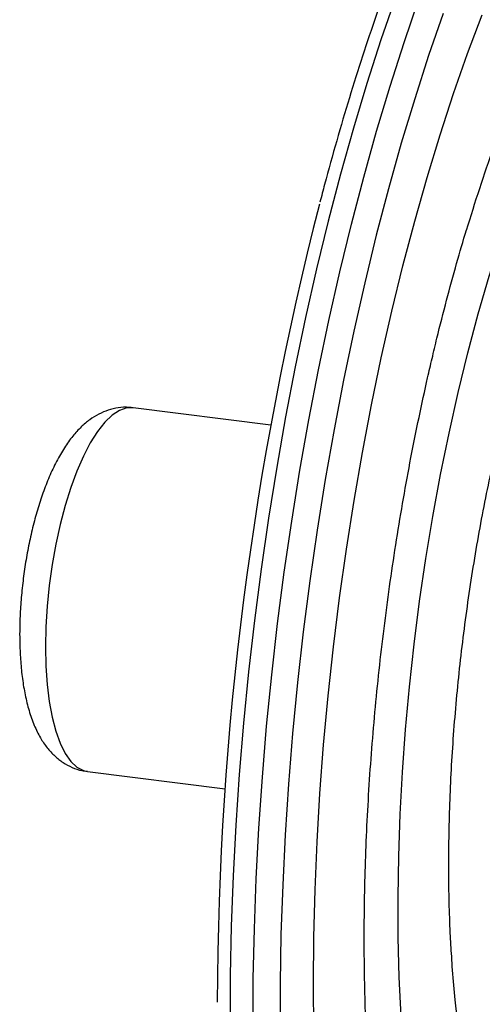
# Paper-space layout '_Dimétrica' of a CAD drawing. Header units: millimetres. Extents: x -117 to 37, y -191 to 92.
# Tile 2 of 7: x -117 to -59, y -93 to 30. Entities that reach past the tile are written whole.
import ezdxf

# ---------------------------------------------------------------- set-up
doc = ezdxf.new("R2010")
doc.units = ezdxf.units.MM

psp = doc.layouts.new('_Dimétrica')

# ---------------------------------------------------------------- linework, layer by layer
at = {"color": 7, "linetype": 'Continuous', "lineweight": 25}
for p, q in [((-85.98, -20.54), (-103.25, -18.37)), ((-109, -64), (-91.73, -66.18))]:
    psp.add_line(p, q, dxfattribs=at)
at = {"color": 8, "linetype": 'Continuous', "lineweight": 25, "flags": 128}
for points in [[(-70.35, 33.11), (-72.17, 27.79), (-73.93, 22.31), (-75.62, 16.69), (-77.24, 10.93), (-78.78, 5.04), (-80.24, -0.96), (-81.62, -7.07), (-82.92, -13.25), (-84.13, -19.52), (-85.25, -25.84), (-86.27, -32.22), (-87.2, -38.63), (-88.04, -45.06), (-88.78, -51.51), (-89.42, -57.94), (-89.95, -64.36), (-90.39, -70.75), (-90.72, -77.1), (-90.95, -83.38), (-91.07, -89.6), (-91.09, -95.74)], [(-88.2, -96.1), (-88.18, -89.97), (-88.05, -83.75), (-87.82, -77.46), (-87.49, -71.12), (-87.05, -64.73), (-86.52, -58.31), (-85.88, -51.87), (-85.14, -45.43), (-84.31, -39), (-83.37, -32.58), (-82.35, -26.21), (-81.23, -19.88), (-80.02, -13.62), (-78.72, -7.43), (-77.34, -1.33), (-75.88, 4.67), (-74.34, 10.56), (-72.72, 16.32), (-71.03, 21.95), (-69.27, 27.43), (-67.45, 32.74)], [(-62.49, -16.47), (-61.26, -11.48), (-59.96, -6.6), (-58.58, -1.85), (-57.13, 2.75), (-55.62, 7.2), (-54.04, 11.47), (-52.41, 15.56), (-50.72, 19.46), (-48.99, 23.15), (-47.21, 26.62), (-45.4, 29.86), (-43.56, 32.86)], [(-70.81, -6.27), (-69.41, -0.55), (-67.94, 5.05), (-66.39, 10.53), (-64.76, 15.87), (-63.07, 21.06), (-61.31, 26.08), (-59.49, 30.93)], [(-80.58, -96.45), (-80.64, -90.67), (-80.59, -84.8), (-80.44, -78.85), (-80.19, -72.83), (-79.83, -66.76), (-79.36, -60.65), (-78.8, -54.52), (-78.13, -48.37), (-77.37, -42.23), (-76.51, -36.11), (-75.55, -30.02), (-74.5, -23.98), (-73.36, -18), (-72.13, -12.09), (-70.81, -6.27)], [(-69.64, -94.67), (-69.87, -89.81), (-70, -84.84), (-70.03, -79.77), (-69.95, -74.6), (-69.77, -69.37), (-69.49, -64.07), (-69.1, -58.74), (-68.61, -53.38), (-68.02, -48.01), (-67.33, -42.64), (-66.54, -37.3), (-65.66, -32), (-64.69, -26.75), (-63.63, -21.57), (-62.49, -16.47)], [(-103.25, -18.37), (-104.05, -18.39), (-104.96, -18.7), (-105.89, -19.3), (-106.82, -20.19), (-107.74, -21.36), (-108.63, -22.78), (-109.5, -24.44), (-110.32, -26.32), (-111.09, -28.39), (-111.79, -30.63), (-112.42, -33.01), (-112.96, -35.49), (-113.42, -38.05), (-113.78, -40.65), (-114.04, -43.26), (-114.2, -45.84), (-114.25, -48.36)], [(-114.25, -48.36), (-114.2, -50.78), (-114.04, -53.08), (-113.78, -55.23), (-113.42, -57.19), (-112.96, -58.94), (-112.42, -60.46), (-111.79, -61.73), (-111.09, -62.74), (-110.32, -63.46), (-109.5, -63.89), (-109, -64)], [(-62.41, -96.69), (-62.87, -92.64), (-63.04, -90.81)]]:
    psp.add_lwpolyline(points, dxfattribs=at)
at = {"color": 7, "linetype": 'Continuous', "lineweight": 25, "flags": 128}
for points in [[(-64.37, 31.07), (-66.19, 25.81), (-67.94, 20.39), (-69.62, 14.81), (-71.23, 9.1), (-72.76, 3.26), (-74.21, -2.69), (-75.58, -8.75), (-76.86, -14.89), (-78.06, -21.11), (-79.17, -27.38), (-80.18, -33.71), (-81.09, -40.07), (-81.91, -46.46), (-82.64, -52.85), (-83.26, -59.23), (-83.78, -65.6), (-84.19, -71.93), (-84.5, -78.22), (-84.71, -84.44), (-84.81, -90.6), (-84.81, -96.66)], [(-63.04, -90.81), (-63.22, -88.44), (-63.3, -87.24)]]:
    psp.add_lwpolyline(points, dxfattribs=at)
at = {"color": 7, "linetype": 'Continuous', "lineweight": 25}
for centre, radius, start, end in [((154.58, -61.14), 225.62, 160.4711, 163.2538), ((313.91, -94.12), 406.61, 165.5734, 179.8303)]:
    psp.add_arc(centre, radius, start, end, dxfattribs=at)
for points, knots in [([(-25.19, 92.07), (-25.39, 92.08), (-26.33, 92.12), (-28.02, 91.91), (-30.25, 91.46), (-32.5, 90.72), (-34.77, 89.73), (-37.05, 88.46), (-39.34, 86.93), (-41.63, 85.13), (-43.91, 83.07), (-46.18, 80.76), (-48.43, 78.2), (-50.66, 75.4), (-52.86, 72.37), (-55.03, 69.11), (-57.17, 65.64), (-59.28, 61.96), (-61.34, 58.07), (-63.37, 53.98), (-65.35, 49.7), (-67.28, 45.24), (-69.17, 40.61), (-71, 35.81), (-72.78, 30.86), (-74.49, 25.75), (-76.15, 20.51), (-77.73, 15.14), (-78.96, 10.77), (-79.63, 8.16), (-79.82, 7.42)], [0, 0, 0, 0, 0.009833, 0.045233, 0.080871, 0.116911, 0.153438, 0.190454, 0.227891, 0.265646, 0.303608, 0.341683, 0.379802, 0.417913, 0.455989, 0.494022, 0.532008, 0.569946, 0.60784, 0.645694, 0.683511, 0.721294, 0.759049, 0.796779, 0.834486, 0.872173, 0.909843, 0.947498, 0.985141, 1, 1, 1, 1]), ([(-65.76, -12.2), (-65.56, -11.35), (-64.97, -8.88), (-63.95, -4.88), (-62.72, -0.34), (-61.87, 2.54), (-61.45, 3.93)], [0, 0, 0, 0, 0.152717, 0.442148, 0.730782, 1, 1, 1, 1]), ([(-74.04, -96), (-74.04, -95.95), (-74.12, -94.39), (-74.21, -91.2), (-74.28, -86.43), (-74.26, -81.53), (-74.16, -76.54), (-73.97, -71.46), (-73.69, -66.32), (-73.33, -61.13), (-72.88, -55.9), (-72.34, -50.65), (-71.72, -45.4), (-71.01, -40.15), (-70.23, -34.93), (-69.36, -29.75), (-68.42, -24.62), (-67.41, -19.57), (-66.51, -15.43), (-65.95, -13), (-65.76, -12.2)], [0, 0, 0, 0, 0.001886, 0.061472, 0.121319, 0.181392, 0.241657, 0.302084, 0.362644, 0.423312, 0.484063, 0.544874, 0.605723, 0.666588, 0.727444, 0.788267, 0.849035, 0.909726, 0.970315, 1, 1, 1, 1]), ([(-103.24, -18.4), (-103.41, -18.37), (-104.04, -18.26), (-105.12, -18.35), (-106.41, -18.64), (-107.61, -19.16), (-108.75, -19.87), (-109.83, -20.79), (-110.88, -21.95), (-111.91, -23.39), (-112.89, -25.08), (-113.78, -26.99), (-114.58, -29.03), (-115.27, -31.17), (-115.87, -33.39), (-116.38, -35.69), (-116.8, -38.02), (-117.12, -40.39), (-117.35, -42.76), (-117.47, -44.9), (-117.48, -46.23), (-117.49, -46.8)], [0, 0, 0, 0, 0.0170555, 0.0598309, 0.1019597, 0.1446995, 0.1894733, 0.237945, 0.2918866, 0.3521496, 0.4166072, 0.4806085, 0.5428472, 0.6036169, 0.663365, 0.7224448, 0.781119, 0.8395917, 0.8980375, 0.9565826, 1, 1, 1, 1]), ([(-63.3, -87.2), (-63.36, -86.23), (-63.5, -84.02), (-63.62, -80.41), (-63.68, -76.41), (-63.65, -72.29), (-63.54, -68.07), (-63.35, -63.76), (-63.07, -59.39), (-62.7, -54.98), (-62.26, -50.54), (-61.72, -46.09), (-61.11, -41.66), (-60.42, -37.25), (-59.66, -32.89), (-58.82, -28.6), (-58.07, -25.11), (-57.6, -23.07), (-57.44, -22.4)], [0, 0, 0, 0, 0.050336, 0.11444, 0.178998, 0.243938, 0.309197, 0.374718, 0.440447, 0.506336, 0.572337, 0.638409, 0.704507, 0.770581, 0.836584, 0.902473, 0.968203, 1, 1, 1, 1]), ([(-117.49, -46.8), (-117.48, -47.2), (-117.47, -48.36), (-117.38, -50.24), (-117.16, -52.38), (-116.82, -54.44), (-116.33, -56.4), (-115.71, -58.18), (-114.95, -59.73), (-114.1, -61), (-113.14, -62.05), (-112.09, -62.89), (-110.93, -63.51), (-109.88, -63.88), (-109.23, -63.95), (-109, -63.97)], [0, 0, 0, 0, 0.047797, 0.139445, 0.232203, 0.326852, 0.424273, 0.52554, 0.616985, 0.69815, 0.771137, 0.838938, 0.903707, 0.966979, 1, 1, 1, 1])]:
    psp.add_open_spline(points, degree=3, knots=knots, dxfattribs=at)

doc.saveas('drawing.dxf')
